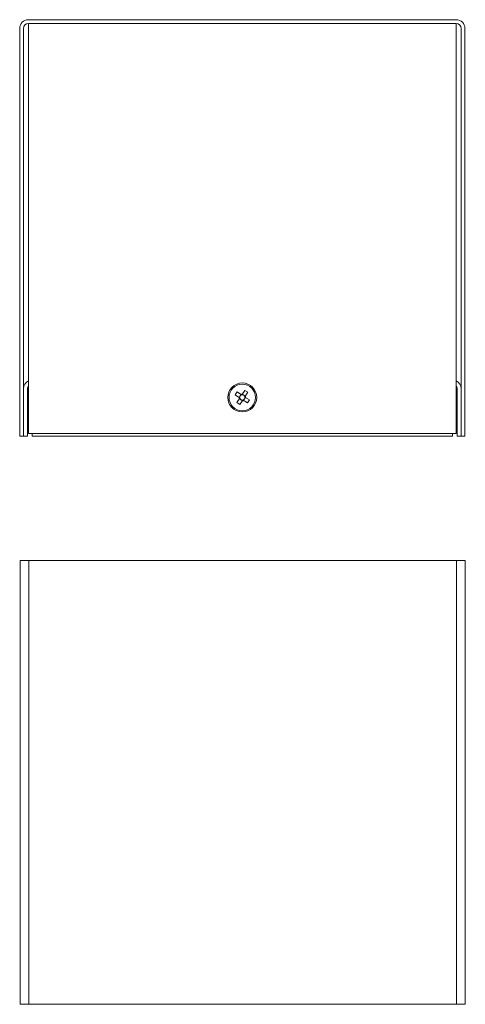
# Model space of a CAD drawing. Header units: millimetres. Extents: x -54 to 38, y -18 to 186.
import ezdxf

# ---------------------------------------------------------------- set-up
doc = ezdxf.new("R2010")
doc.units = ezdxf.units.MM

msp = doc.modelspace()

# ---------------------------------------------------------------- linework, layer by layer
at = {"color": 7, "linetype": 'Continuous', "lineweight": 15}
for p, q in [((36.41, 186.1), (-52.19, 186.1)), ((-53.99, 184.3), (-53.99, 99.78)), ((-53.19, 184.3), (-53.19, 99.78)), ((36.41, 185.3), (-52.19, 185.3)), ((-52.14, 185.3), (-52.14, 100.3)), ((36.36, 100.3), (36.36, 185.3)), ((37.41, 99.78), (37.41, 184.3)), ((38.21, 99.78), (38.21, 184.3)), ((-52.39, 99.8), (-52.39, 109.6)), ((-9.34, 108.31), (-8.94, 108.93)), ((-9.34, 108.31), (-8.44, 107.72)), ((-8.03, 108.34), (-8.94, 108.93)), ((-8.17, 108.28), (-8.1, 108.39)), ((-7.37, 109.26), (-7.97, 108.35)), ((-7.92, 108.42), (-7.82, 108.36)), ((-6.76, 108.86), (-7.37, 109.26)), ((-7.35, 107.95), (-6.76, 108.86)), ((36.61, 109.6), (36.61, 99.8)), ((-8.42, 107.66), (-9.02, 106.75)), ((-8.4, 106.35), (-9.02, 106.75)), ((-8.5, 107.77), (-8.44, 107.87)), ((-8.36, 107.52), (-8.47, 107.59)), ((-8.4, 106.35), (-7.8, 107.25)), ((-7.85, 107.18), (-7.95, 107.25)), ((-7.74, 107.27), (-6.83, 106.67)), ((-7.6, 107.32), (-7.67, 107.22)), ((-7.41, 108.08), (-7.3, 108.02)), ((-6.43, 107.29), (-7.34, 107.89)), ((-7.27, 107.84), (-7.33, 107.74)), ((-6.83, 106.67), (-6.43, 107.29)), ((-52.14, 104.28), (-52.39, 104.28)), ((36.61, 104.28), (36.36, 104.28)), ((-52.39, 101.28), (-52.14, 101.28)), ((-52.14, 100.3), (36.36, 100.3)), ((-51.39, 100.3), (-51.39, 99.8)), ((35.61, 99.8), (35.61, 100.3)), ((36.36, 101.28), (36.61, 101.28)), ((-53.19, 99.78), (-53.99, 99.78)), ((-53.19, 99.8), (-52.39, 99.8)), ((-51.39, 99.8), (35.61, 99.8)), ((37.41, 99.8), (36.61, 99.8)), ((38.21, 99.78), (37.41, 99.78)), ((-53.92, 74), (38.28, 74)), ((-53.92, 74), (-53.92, -18)), ((-52.12, 74), (-52.12, -18)), ((36.48, 74), (36.48, -18)), ((38.28, 74), (38.28, -18)), ((38.28, -18), (-53.92, -18))]:
    msp.add_line(p, q, dxfattribs=at)
for radius in [3, 2.75]:
    msp.add_circle((-7.89, 107.8), radius, dxfattribs=at)
for centre, radius, start, end in [((-52.19, 184.3), 1.8, 90, 180), ((36.41, 184.3), 1.8, 0, 90), ((-52.19, 184.3), 1, 90, 180), ((36.41, 184.3), 1, 0, 90), ((-51.39, 109.6), 1.8, 114.6243, 180), ((-51.39, 109.6), 1, 138.5904, 180), ((35.61, 109.6), 1.8, 0, 65.3757), ((35.61, 109.6), 1, 360, 41.4096), ((-7.89, 107.8), 0.556, 210.4043, 195.1242), ((-7.95, 107.85), 0.487, 116.2917, 177.393), ((-7.89, 107.8), 0.697, 88.9281, 114.7567), ((-7.84, 107.87), 0.487, 26.2917, 87.393), ((-7.89, 107.8), 0.697, 178.9281, 204.7567), ((-7.93, 107.74), 0.487, 206.2917, 267.393), ((-7.89, 107.8), 0.697, 268.9281, 294.7567), ((-7.82, 107.76), 0.487, 296.2917, 357.393), ((-7.89, 107.8), 0.697, 358.9281, 24.7567)]:
    msp.add_arc(centre, radius, start, end, dxfattribs=at)

doc.saveas('drawing.dxf')
